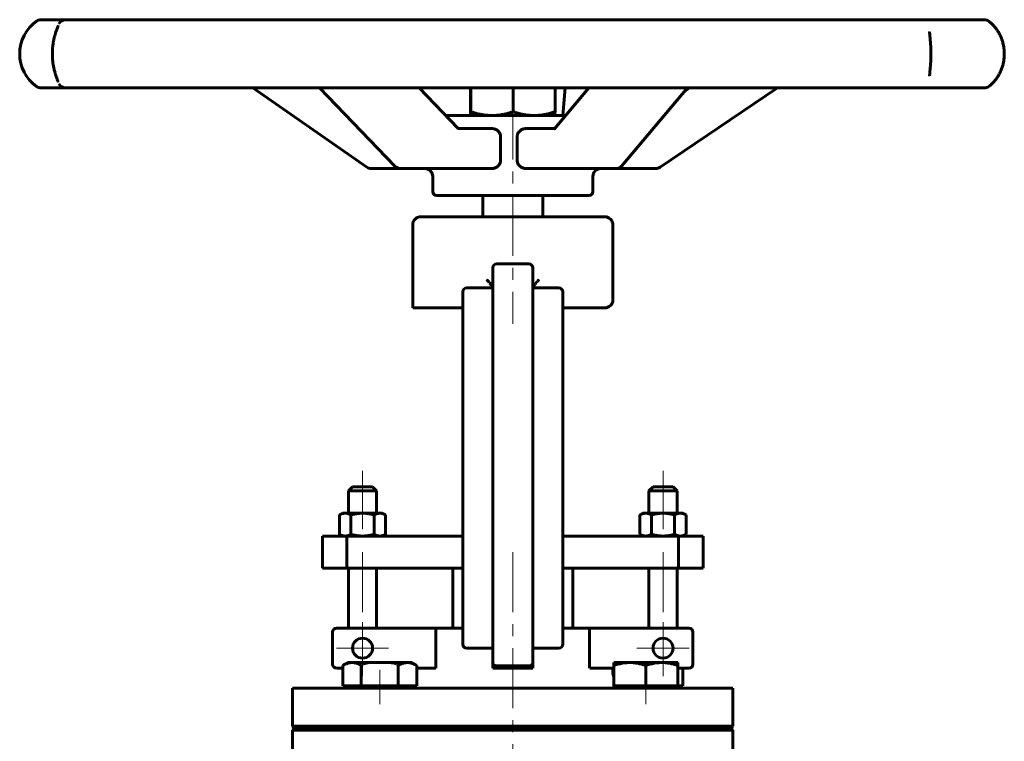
# Model space of a CAD drawing. Header units: millimetres. Extents: x 0 to 594, y 0 to 420.
# Tile 7 of 7: x 355 to 478, y 235 to 326. Entities that reach past the tile are written whole.
import ezdxf

# ---------------------------------------------------------------- set-up
doc = ezdxf.new("R2010")
doc.units = ezdxf.units.MM
for name, pattern in [('K5LT-1', [0]), ('K5LT_AXLED', [12, 7.5, -1.5, 1.5, -1.5]), ('K5LT_BASIC', [0])]:
    doc.linetypes.add(name, pattern=pattern)
doc.layers.add('Системный слой (1)', color=251, linetype='Continuous', true_color=0x6c6c6c)

# ---------------------------------------------------------------- blocks, each defined once
blk = doc.blocks.new('U17')
at = {"layer": 'Системный слой (1)', "color": 143, "linetype": 'K5LT_BASIC', "lineweight": 60, "true_color": 0x33acca}
for p, q in [((394.33, 244.57), (395.09, 244.57)), ((404.33, 244.57), (406.72, 244.57))]:
    blk.add_line(p, q, dxfattribs=at)
blk = doc.blocks.new('U18')
at = {"layer": 'Системный слой (1)', "color": 143, "linetype": 'K5LT_BASIC', "lineweight": 60, "true_color": 0x33acca}
for start, end in [(89.9733, 90), (0, 47.8503)]:
    blk.add_arc((405.33, 305.94), 1, start, end, dxfattribs=at)
blk = doc.blocks.new('U19')
at = {"layer": 'Системный слой (1)', "color": 143, "linetype": 'K5LT_BASIC', "lineweight": 60, "true_color": 0x33acca}
for p, q in [((418, 306.94), (420.82, 306.94)), ((420.82, 306.94), (421.17, 306.94)), ((421.17, 306.94), (422.5, 306.94))]:
    blk.add_line(p, q, dxfattribs=at)
blk = doc.blocks.new('U20')
at = {"layer": 'Системный слой (1)', "color": 143, "linetype": 'K5LT_BASIC', "lineweight": 60, "true_color": 0x33acca}
for p, q in [((425.93, 244.57), (428.94, 244.57)), ((436.94, 244.57), (438.33, 244.57))]:
    blk.add_line(p, q, dxfattribs=at)
blk = doc.blocks.new('U21')
at = {"layer": 'Системный слой (1)', "color": 143, "linetype": 'K5LT_BASIC', "lineweight": 60, "true_color": 0x33acca}
for p, q in [((422.28, 292.01), (422.31, 291.99)), ((422.31, 291.99), (422.34, 291.97)), ((422.34, 291.97), (422.37, 291.95))]:
    blk.add_line(p, q, dxfattribs=at)
blk = doc.blocks.new('U22')
at = {"layer": 'Системный слой (1)', "color": 143, "linetype": 'K5LT_BASIC', "lineweight": 60, "true_color": 0x33acca}
for p, q in [((398.65, 306.94), (402.31, 306.94)), ((402.31, 306.94), (405.33, 306.94))]:
    blk.add_line(p, q, dxfattribs=at)
blk = doc.blocks.new('U23')
at = {"layer": 'Системный слой (1)', "color": 143, "linetype": 'K5LT_BASIC', "lineweight": 60, "true_color": 0x33acca}
for p, q in [((411.05, 314.04), (411.06, 313.78)), ((411.06, 313.78), (411.07, 313.62)), ((411.07, 313.62), (411.07, 313.57)), ((411.07, 313.57), (411.08, 313.57)), ((411.08, 313.57), (411.08, 313.57)), ((411.08, 313.57), (411.08, 313.57))]:
    blk.add_line(p, q, dxfattribs=at)
blk = doc.blocks.new('U24')
at = {"layer": 'Системный слой (1)', "color": 143, "linetype": 'K5LT_BASIC', "lineweight": 60, "true_color": 0x33acca}
for p, q in [((427.33, 306.94), (429.2, 306.94)), ((429.2, 306.94), (434.16, 306.94))]:
    blk.add_line(p, q, dxfattribs=at)
blk = doc.blocks.new('U25')
at = {"layer": 'Системный слой (1)', "color": 143, "linetype": 'K5LT_BASIC', "lineweight": 60, "true_color": 0x33acca}
for start, end in [(270.003, 319.9044), (270, 270.003)]:
    blk.add_arc((429.2, 307.94), 1, start, end, dxfattribs=at)
blk = doc.blocks.new('U26')
at = {"layer": 'Системный слой (1)', "color": 143, "linetype": 'K5LT_BASIC', "lineweight": 60, "true_color": 0x33acca}
for p, q in [((388.83, 237.32), (416.33, 237.32)), ((416.33, 237.32), (443.83, 237.32))]:
    blk.add_line(p, q, dxfattribs=at)
blk = doc.blocks.new('U28')
at = {"layer": 'Системный слой (1)', "color": 143, "linetype": 'K5LT_BASIC', "lineweight": 60, "true_color": 0x33acca}
for p, q in [((389.08, 237.07), (416.33, 237.07)), ((416.33, 237.07), (443.58, 237.07))]:
    blk.add_line(p, q, dxfattribs=at)
blk = doc.blocks.new('U29')
at = {"layer": 'Системный слой (1)', "color": 143, "linetype": 'K5LT_BASIC', "lineweight": 60, "true_color": 0x33acca}
for p, q in [((388.83, 236.82), (416.33, 236.82)), ((416.33, 236.82), (443.83, 236.82))]:
    blk.add_line(p, q, dxfattribs=at)
blk = doc.blocks.new('U30')
at = {"layer": 'Системный слой (1)', "color": 30, "linetype": 'K5LT_AXLED', "lineweight": 18, "true_color": 0xff8000}
for q in [(397.56, 250.32), (394.31, 247.07), (400.81, 247.07), (397.56, 243.82)]:
    blk.add_line((397.56, 247.07), q, dxfattribs=at)
blk = doc.blocks.new('U32')
at = {"layer": 'Системный слой (1)', "color": 30, "linetype": 'K5LT_AXLED', "lineweight": 18, "true_color": 0xff8000}
for q in [(435.09, 250.32), (431.84, 247.07), (438.34, 247.07), (435.09, 243.82)]:
    blk.add_line((435.09, 247.07), q, dxfattribs=at)

msp = doc.modelspace()

# ---------------------------------------------------------------- linework, layer by layer
at = {"layer": 'Системный слой (1)', "color": 143, "linetype": 'K5LT_BASIC', "lineweight": 60, "true_color": 0x33acca}
for p, q in [((358.6678, 325.5285), (357.4236, 325.5285)), ((360.5311, 325.5285), (358.6678, 325.5285)), ((370.8684, 325.5285), (360.5036, 325.5285)), ((375.6332, 325.5285), (370.8684, 325.5285)), ((393.4826, 325.5285), (375.6332, 325.5285)), ((400.0848, 325.5285), (393.4826, 325.5285)), ((421.3298, 325.5285), (400.0848, 325.5285)), ((428.2569, 325.5285), (421.3298, 325.5285)), ((448.0304, 325.5285), (428.2569, 325.5285)), ((453.6956, 325.5285), (448.0304, 325.5285)), ((467.4678, 325.5285), (453.6956, 325.5285)), ((470.5732, 325.5285), (467.4678, 325.5285)), ((475.189, 325.5285), (470.5732, 325.5285)), ((468.3892, 324.0207), (468.3892, 324.0252)), ((468.389, 318.508), (468.389, 318.5131)), ((357.4236, 317.0048), (358.6678, 317.0048)), ((358.6678, 317.0048), (360.5311, 317.0048)), ((359.6758, 317.0048), (359.7513, 317.0048)), ((360.5036, 317.0048), (370.8684, 317.0048)), ((370.8684, 317.0048), (375.6332, 317.0048)), ((375.6332, 317.0048), (393.4826, 317.0048)), ((398.0766, 307.1214), (383.8675, 317.0048)), ((401.5916, 307.2485), (392.1908, 317.0048)), ((393.4826, 317.0048), (400.0848, 317.0048)), ((400.0848, 317.0048), (421.3298, 317.0048)), ((409.5127, 311.9595), (404.6513, 317.0048)), ((411.0494, 317.0048), (411.0494, 314.0371)), ((411.1014, 317.0048), (411.1014, 314.0371)), ((416.3772, 317.0048), (416.3772, 314.0371)), ((421.3298, 317.0048), (428.2569, 317.0048)), ((421.5217, 311.9098), (425.8126, 317.0048)), ((421.601, 317.0048), (421.601, 314.0371)), ((422.5937, 313.5682), (422.8515, 317.0048)), ((428.2569, 317.0048), (448.0304, 317.0048)), ((429.9602, 307.2982), (438.1348, 317.0048)), ((434.7146, 307.113), (449.3945, 317.0048)), ((437.778, 316.5811), (438.4068, 317.0048)), ((448.0304, 317.0048), (453.6956, 317.0048)), ((453.6956, 317.0048), (467.4678, 317.0048)), ((467.4678, 317.0048), (470.5732, 317.0048)), ((470.5732, 317.0048), (475.189, 317.0048)), ((474.5069, 317.0048), (475.0232, 317.0048)), ((422.9184, 313.5682), (407.9627, 313.5682)), ((413.7002, 311.9423), (409.5305, 311.9423)), ((421.5491, 311.9423), (417.9973, 311.9423)), ((414.796, 310.9423), (414.796, 307.9423)), ((416.884, 307.9423), (416.884, 310.9423)), ((402.3117, 306.9423), (408.5467, 306.9423)), ((408.5467, 306.9423), (413.7002, 306.9423)), ((422.5015, 306.9423), (429.1953, 306.9423)), ((406.3252, 304.0682), (406.3256, 305.9423)), ((426.3252, 304.0682), (426.3252, 305.9423)), ((406.8252, 303.5682), (425.8252, 303.5682)), ((412.5752, 300.9241), (412.5752, 303.5682)), ((420.0752, 300.9241), (420.0752, 303.5682)), ((427.8252, 300.9241), (404.8252, 300.9241)), ((403.8252, 289.5491), (403.8252, 299.9241)), ((428.8252, 290.5491), (428.8252, 299.9241)), ((413.8252, 294.5491), (413.8252, 290.8953)), ((414.3252, 295.0491), (418.3252, 295.0491)), ((418.8252, 292.0745), (418.8252, 294.5491)), ((418.8252, 290.8953), (418.8252, 294.5491)), ((410.0752, 291.5491), (410.0752, 289.5816)), ((413.8252, 292.0491), (410.5752, 292.0491)), ((422.0752, 292.0491), (418.8252, 292.0491)), ((422.5752, 289.5816), (422.5752, 291.5491)), ((422.5752, 290.5491), (422.5752, 291.5491)), ((413.8252, 290.8953), (413.8252, 247.8574)), ((418.8252, 247.8574), (418.8252, 290.8953)), ((409.6122, 289.5491), (403.8252, 289.5491)), ((409.6122, 289.5491), (410.0752, 289.5491)), ((410.0752, 289.5816), (410.0752, 249.3393)), ((422.5752, 249.3393), (422.5752, 289.5816)), ((422.5752, 287.1494), (422.5752, 289.5491)), ((422.5752, 289.5491), (423.5752, 289.5491)), ((423.5752, 289.5491), (427.8252, 289.5491)), ((422.5752, 287.1494), (422.5752, 261.0682)), ((396.3112, 267.1932), (395.8112, 266.6932)), ((398.8112, 267.1932), (396.3112, 267.1932)), ((398.8112, 267.1932), (399.3112, 266.6932)), ((433.8392, 267.1932), (433.3392, 266.6932)), ((436.3392, 267.1932), (433.8392, 267.1932)), ((436.3392, 267.1932), (436.8392, 266.6932)), ((395.8112, 266.6932), (397.5612, 266.6932)), ((395.8112, 263.9182), (395.8112, 266.6932)), ((397.5612, 266.6932), (399.3112, 266.6932)), ((399.3112, 263.9182), (399.3112, 266.6932)), ((433.3392, 266.6932), (435.0892, 266.6932)), ((433.3392, 263.9182), (433.3392, 266.6932)), ((435.0892, 266.6932), (436.8392, 266.6932)), ((436.8392, 263.9182), (436.8392, 266.6932)), ((395.0612, 263.9182), (394.6744, 263.6949)), ((394.6744, 263.6949), (394.6744, 261.2915)), ((395.0612, 263.9182), (395.3961, 263.9182)), ((395.3961, 263.9182), (397.5612, 263.9182)), ((396.1178, 263.6949), (396.1178, 261.2915)), ((397.5612, 263.9182), (399.7263, 263.9182)), ((399.0046, 263.6949), (399.0046, 261.2915)), ((399.7263, 263.9182), (400.0612, 263.9182)), ((400.0612, 263.9182), (400.4479, 263.6949)), ((400.4479, 263.6949), (400.4479, 261.2915)), ((432.5892, 263.9182), (432.2024, 263.6949)), ((432.2024, 263.6949), (432.2024, 261.2915)), ((432.5892, 263.9182), (432.9241, 263.9182)), ((432.9241, 263.9182), (435.0892, 263.9182)), ((433.6458, 263.6949), (433.6458, 261.2915)), ((435.0892, 263.9182), (437.2542, 263.9182)), ((436.5325, 263.6949), (436.5325, 261.2915)), ((437.2542, 263.9182), (437.5892, 263.9182)), ((437.5892, 263.9182), (437.9759, 263.6949)), ((437.9759, 263.6949), (437.9759, 261.2915)), ((392.5612, 261.0682), (395.6103, 261.0682)), ((392.5612, 257.0682), (392.5612, 261.0682)), ((395.0612, 261.0682), (394.6744, 261.2915)), ((395.6103, 261.0682), (410.0752, 261.0682)), ((395.6103, 257.0682), (395.6103, 261.0682)), ((400.0612, 261.0682), (400.4479, 261.2915)), ((422.5752, 261.0682), (437.04, 261.0682)), ((432.5892, 261.0682), (432.2024, 261.2915)), ((437.04, 257.0682), (437.04, 261.0682)), ((437.04, 261.0682), (440.0892, 261.0682)), ((437.5892, 261.0682), (437.9759, 261.2915)), ((440.0892, 257.0682), (440.0892, 261.0682)), ((392.5612, 257.0682), (395.6103, 257.0682)), ((395.6103, 257.0682), (410.0752, 257.0682)), ((395.8112, 249.5682), (395.8112, 257.0682)), ((399.3112, 249.5682), (399.3112, 257.0682)), ((408.8252, 249.5682), (408.8252, 257.0682)), ((422.5752, 257.0682), (437.04, 257.0682)), ((423.8252, 249.5682), (423.8252, 257.0682)), ((433.3392, 249.5682), (433.3392, 257.0682)), ((436.8392, 249.5682), (436.8392, 257.0682)), ((437.04, 257.0682), (440.0892, 257.0682)), ((393.8252, 249.0682), (393.8252, 245.0682)), ((406.724, 249.5682), (394.3252, 249.5682)), ((406.724, 249.5682), (410.0752, 249.5682)), ((406.724, 249.5682), (406.724, 244.5682)), ((410.0752, 249.3393), (410.0752, 247.5682)), ((422.5752, 249.5682), (425.9264, 249.5682)), ((422.5752, 247.5682), (422.5752, 249.3393)), ((425.9264, 244.5682), (425.9264, 249.5682)), ((438.3252, 249.5682), (425.9264, 249.5682)), ((438.8252, 245.0682), (438.8252, 249.0682)), ((413.8252, 247.8574), (413.8252, 245.1737)), ((418.8252, 245.1737), (418.8252, 247.8574)), ((410.5752, 247.0682), (413.8252, 247.0682)), ((418.8252, 247.0682), (422.0752, 247.0682)), ((395.0894, 244.9109), (395.7082, 245.2682)), ((395.0894, 242.3682), (395.0894, 244.9109)), ((396.2441, 245.2682), (395.7082, 245.2682)), ((399.7082, 245.2682), (396.2441, 245.2682)), ((397.3988, 242.3682), (397.3988, 244.9109)), ((403.1723, 245.2682), (399.7082, 245.2682)), ((402.0176, 242.3682), (402.0176, 244.9109)), ((403.7082, 245.2682), (403.1723, 245.2682)), ((404.327, 244.9109), (403.7082, 245.2682)), ((404.327, 242.3682), (404.327, 244.9109)), ((413.8252, 245.1737), (413.8252, 244.5682)), ((414.3252, 244.8629), (418.3252, 244.8629)), ((418.8252, 244.5682), (418.8252, 245.1737)), ((428.9422, 244.9109), (428.9422, 245.2682)), ((430.9422, 245.2682), (428.9422, 245.2682)), ((428.9422, 242.3682), (428.9422, 244.9109)), ((434.9422, 245.2682), (430.9422, 245.2682)), ((432.9422, 242.3682), (432.9422, 244.9109)), ((436.9422, 245.2682), (434.9422, 245.2682)), ((436.9422, 245.2682), (436.9422, 244.9109)), ((436.9422, 242.3682), (436.9422, 244.9109)), ((413.8252, 244.5682), (414.3252, 244.5682)), ((418.3252, 244.5682), (414.3252, 244.5682)), ((418.8252, 244.5682), (418.3252, 244.5682)), ((428.8252, 244.0682), (428.8252, 244.5682)), ((437.561, 242.3682), (437.561, 244.5682)), ((396.2441, 242.3682), (395.0894, 242.3682)), ((395.7082, 242.0682), (395.7082, 242.3682)), ((397.3988, 242.3682), (396.2441, 242.3682)), ((399.7082, 242.3682), (397.3988, 242.3682)), ((402.0176, 242.3682), (399.7082, 242.3682)), ((403.1723, 242.3682), (402.0176, 242.3682)), ((404.327, 242.3682), (403.1723, 242.3682)), ((403.7082, 242.0682), (403.7082, 242.3682)), ((428.9422, 242.0682), (428.9422, 242.3682)), ((430.9422, 242.3682), (428.9422, 242.3682)), ((432.9422, 242.3682), (430.9422, 242.3682)), ((434.9422, 242.3682), (432.9422, 242.3682)), ((436.9422, 242.3682), (434.9422, 242.3682)), ((437.561, 242.3682), (436.9422, 242.3682)), ((436.9422, 242.0682), (436.9422, 242.3682)), ((388.8252, 242.0682), (396.8797, 242.0682)), ((388.8252, 237.3182), (388.8252, 242.0682)), ((396.8797, 242.0682), (416.3252, 242.0682)), ((416.3252, 242.0682), (435.7706, 242.0682)), ((435.7706, 242.0682), (443.8252, 242.0682)), ((443.8252, 237.3182), (443.8252, 242.0682)), ((389.0752, 237.0682), (388.8252, 237.3182)), ((388.8252, 236.8182), (389.0752, 237.0682)), ((388.8252, 232.0682), (388.8252, 236.8182)), ((443.5752, 237.0682), (443.8252, 237.3182)), ((443.8252, 236.8182), (443.5752, 237.0682)), ((443.8252, 232.0682), (443.8252, 236.8182))]:
    msp.add_line(p, q, dxfattribs=at)
at = {"layer": 'Системный слой (1)', "color": 30, "linetype": 'K5LT_AXLED', "lineweight": 18, "true_color": 0xff8000}
for p, q in [((416.3252, 315.5682), (416.3252, 287.5491)), ((397.5612, 269.1932), (397.5612, 261.9182)), ((435.0892, 269.1932), (435.0892, 261.9182)), ((397.5612, 259.0682), (397.5612, 243.5682)), ((416.3252, 259.0682), (416.3252, 222.3182)), ((435.0892, 259.0682), (435.0892, 243.5682)), ((399.7082, 240.0682), (399.7082, 244.3682)), ((432.9422, 240.0682), (432.9422, 244.3682))]:
    msp.add_line(p, q, dxfattribs=at)
at = {"layer": 'Системный слой (1)', "color": 143, "linetype": 'K5LT_BASIC', "lineweight": 60, "true_color": 0x33acca}
for centre in [(397.5612, 247.0682), (435.0892, 247.0682)]:
    msp.add_circle(centre, 1.25, dxfattribs=at)
for centre, radius, start, end in [((359.7389, 321.2666), 5, 125.366935, 234.633065), ((357.4236, 324.5285), 1, 90, 125.366935), ((360.5036, 324.5285), 1, 90, 149.908287), ((475.189, 324.5285), 1, 53.276273, 90), ((360.5036, 318.0048), 1, 210.091713, 270), ((357.4236, 318.0048), 1, 234.633065, 270), ((475.189, 318.0048), 1, 270, 306.723726), ((398.6477, 307.9423), 1, 235.176751, 270), ((402.3117, 307.9423), 1, 223.931025, 270), ((427.3252, 305.9423), 1, 90, 180), ((434.1558, 307.9423), 1, 270, 303.976442), ((406.8252, 304.0682), 0.5, 180, 270), ((425.8252, 304.0682), 0.5, 270, 0), ((404.8252, 299.9241), 1, 90, 180), ((427.8252, 299.9241), 1, 0, 90), ((414.3252, 294.5491), 0.5, 90, 180), ((418.3252, 294.5491), 0.5, 0, 90), ((410.5752, 291.5491), 0.5, 90, 180), ((422.0752, 291.5491), 0.5, 0, 90), ((427.8252, 290.5491), 1, 270, 0), ((394.3252, 249.0682), 0.5, 90, 180), ((438.3252, 249.0682), 0.5, 0, 90), ((410.5752, 247.5682), 0.5, 180, 270), ((422.0752, 247.5682), 0.5, 270, 0), ((394.3252, 245.0682), 0.5, 180, 270), ((438.3252, 245.0682), 0.5, 270, 0), ((430.8252, 244.0682), 2, 180, 199.695788)]:
    msp.add_arc(centre, radius, start, end, dxfattribs=at)
for centre, major_axis, ratio, start_param, end_param in [((475.189, 324.5285), (0.6133, 0.7898), 0.90208261, 0.00343772, 0.01697245), ((475.189, 318.0048), (-0.6133, 0.7898), 0.90208261, 3.12461774, 3.13817128), ((402.3117, 307.9423), (-0.7201, -0.6939), 0.65339187, 6.28312383, 6.28318531), ((405.3256, 305.9423), (0, 1), 0.99995763, 4.71238898, 6.28318531), ((429.1953, 307.9423), (-0.7649, 0.6442), 0.7014706, 3.14159265, 3.14167312), ((434.1558, 307.9423), (0.5588, -0.8293), 0.2198592, 0, 0.00002327)]:
    msp.add_ellipse(centre, major_axis=major_axis, ratio=ratio, start_param=start_param, end_param=end_param, dxfattribs=at)
for points, knots in [([(359.5357, 317.7596), (359.5311, 317.7771), (359.5247, 317.7979), (359.5015, 317.868), (359.4831, 317.9205), (359.4452, 318.0264), (359.4263, 318.0784), (359.3845, 318.1945), (359.3622, 318.2568), (359.3041, 318.423), (359.2674, 318.5314), (359.1948, 318.7616), (359.1587, 318.8828), (359.1007, 319.0964), (359.078, 319.1847), (359.025, 319.4058), (358.9955, 319.5414), (358.942, 319.8211), (358.9179, 319.9651), (358.8798, 320.2391), (358.8649, 320.3679), (358.8406, 320.6379), (358.8316, 320.7796), (358.8203, 321.0723), (358.8184, 321.223), (358.8222, 321.5252), (358.828, 321.6771), (358.8472, 321.9728), (358.8604, 322.1164), (358.8937, 322.3969), (358.9137, 322.5341), (358.9602, 322.8098), (358.987, 322.9474), (359.0429, 323.204), (359.0718, 323.3239), (359.1084, 323.4642), (359.1153, 323.4902), (359.1543, 323.6342), (359.1872, 323.7462), (359.2555, 323.9652), (359.2908, 324.0708), (359.356, 324.2592), (359.3863, 324.3432), (359.4401, 324.4927), (359.4636, 324.5575), (359.4873, 324.6247), (359.4913, 324.6363), (359.5017, 324.6662), (359.5075, 324.6833), (359.5137, 324.7021), (359.515, 324.7058), (359.5173, 324.713), (359.5184, 324.7164), (359.5216, 324.7264), (359.5236, 324.7326), (359.5284, 324.7481), (359.5308, 324.7563), (359.5338, 324.7668), (359.5347, 324.7701), (359.5355, 324.7731), (359.5356, 324.7734), (359.5357, 324.7737)], [0, 0, 0, 0, 0.95519793, 0.95519793, 1.95602104, 1.95602104, 2.7454866, 2.7454866, 3.53495216, 3.53495216, 4.66856709, 4.66856709, 5.75517272, 5.75517272, 6.47041377, 6.47041377, 7.48313875, 7.48313875, 8.49110003, 8.49110003, 9.34785386, 9.34785386, 10.26532033, 10.26532033, 11.22553071, 11.22553071, 12.20176947, 12.20176947, 13.1415087, 13.1415087, 14.07907595, 14.07907595, 15.0730549, 15.0730549, 16.01078641, 16.01078641, 16.22618597, 16.22618597, 17.22193648, 17.22193648, 18.30055233, 18.30055233, 19.34819221, 19.34819221, 20.3958321, 20.3958321, 20.62857355, 20.62857355, 21.02222475, 21.02222475, 21.12063755, 21.12063755, 21.21905035, 21.21905035, 21.41587595, 21.41587595, 21.75769596, 21.75769596, 21.97120257, 21.97120257, 21.99976205, 21.99976205, 21.99976205, 21.99976205]), ([(475.7999, 325.3202), (475.9019, 325.241), (476.0111, 325.1494), (476.2248, 324.9493), (476.3295, 324.8425), (476.5294, 324.6163), (476.6242, 324.4997), (476.7999, 324.2602), (476.8806, 324.1402), (477.0352, 323.8856), (477.1094, 323.7505), (477.2443, 323.4737), (477.3058, 323.3324), (477.4193, 323.0364), (477.4708, 322.8822), (477.5594, 322.5694), (477.5969, 322.4109), (477.6551, 322.098), (477.6766, 321.9446), (477.7065, 321.6313), (477.7147, 321.4712), (477.7176, 321.1465), (477.7118, 320.9829), (477.6875, 320.6786), (477.6706, 320.5375), (477.6236, 320.2479), (477.5926, 320.1001), (477.517, 319.802), (477.4717, 319.6522), (477.3682, 319.3555), (477.3099, 319.2098), (477.1832, 318.9286), (477.1147, 318.7936), (476.9699, 318.5361), (476.8934, 318.4135), (476.7292, 318.1728), (476.6413, 318.0563), (476.4589, 317.8339), (476.3647, 317.7293), (476.1745, 317.5346), (476.0781, 317.4448), (475.9225, 317.3106), (475.8611, 317.2607), (475.8016, 317.2145), (475.8007, 317.2138), (475.7999, 317.2131)], [0, 0, 0, 0, 1.52420179, 1.52420179, 2.9074691, 2.9074691, 4.15638893, 4.15638893, 5.25658693, 5.25658693, 6.35231396, 6.35231396, 7.39149731, 7.39149731, 8.44440034, 8.44440034, 9.47097015, 9.47097015, 10.42822353, 10.42822353, 11.40787455, 11.40787455, 12.40922731, 12.40922731, 13.28487782, 13.28487782, 14.22877698, 14.22877698, 15.23223207, 15.23223207, 16.27977042, 16.27977042, 17.3364679, 17.3364679, 18.40586733, 18.40586733, 19.57074844, 19.57074844, 20.81092976, 20.81092976, 22.10607807, 22.10607807, 22.98686455, 22.98686455, 22.9997696, 22.9997696, 22.9997696, 22.9997696]), ([(468.3892, 324.0207), (468.3892, 324.0101), (468.3893, 323.9992), (468.3897, 323.9763), (468.3899, 323.9642), (468.391, 323.9267), (468.3921, 323.8999), (468.3963, 323.8136), (468.4005, 323.749), (468.4106, 323.6144), (468.4171, 323.5405), (468.4243, 323.4539), (468.4259, 323.4363), (468.4361, 323.3221), (468.4457, 323.2178), (468.4659, 322.9945), (468.4765, 322.8755), (468.4968, 322.6257), (468.5067, 322.4943), (468.5184, 322.3109), (468.5213, 322.262), (468.5296, 322.1141), (468.5343, 322.0138), (468.543, 321.7805), (468.5463, 321.6468), (468.5493, 321.4228), (468.5498, 321.3325), (468.5495, 321.1641), (468.5489, 321.086), (468.5456, 320.8669), (468.5418, 320.7274), (468.5322, 320.4842), (468.527, 320.3797), (468.5134, 320.1466), (468.5046, 320.0195), (468.4932, 319.8711), (468.4913, 319.8458), (468.4831, 319.743), (468.4767, 319.6672), (468.4684, 319.571), (468.4664, 319.5485), (468.4625, 319.5041), (468.4605, 319.4821), (468.4547, 319.4169), (468.4508, 319.3743), (468.4414, 319.2703), (468.4359, 319.2101), (468.4284, 319.1266), (468.4262, 319.1013), (468.4236, 319.0723), (468.4233, 319.068), (468.4222, 319.0557), (468.4215, 319.0477), (468.4205, 319.0368), (468.4203, 319.0337), (468.4198, 319.0277), (468.4195, 319.0247), (468.419, 319.0187), (468.4187, 319.0157), (468.4182, 319.0092), (468.4179, 319.0056), (468.417, 318.9953), (468.4164, 318.9885), (468.4148, 318.9693), (468.4138, 318.9569), (468.4111, 318.924), (468.4094, 318.9037), (468.4059, 318.8585), (468.404, 318.8337), (468.402, 318.8046), (468.4016, 318.7993), (468.3988, 318.7593), (468.3967, 318.7261), (468.3917, 318.6354), (468.3898, 318.583), (468.3891, 318.5294), (468.389, 318.5213), (468.389, 318.5131)], [0, 0, 0, 0, 0.38189159, 0.38189159, 0.76378317, 0.76378317, 1.52756634, 1.52756634, 3.05513268, 3.05513268, 4.46190033, 4.46190033, 4.77609182, 4.77609182, 6.55837267, 6.55837267, 8.38153375, 8.38153375, 10.23341869, 10.23341869, 10.89751751, 10.89751751, 12.22571515, 12.22571515, 13.94476921, 13.94476921, 15.10125883, 15.10125883, 16.09955366, 16.09955366, 17.90173174, 17.90173174, 19.29085085, 19.29085085, 21.05405622, 21.05405622, 21.42033882, 21.42033882, 22.55161761, 22.55161761, 22.89958567, 22.89958567, 23.24755373, 23.24755373, 23.94348984, 23.94348984, 24.98707299, 24.98707299, 25.4519309, 25.4519309, 25.53249939, 25.53249939, 25.68440637, 25.68440637, 25.74252523, 25.74252523, 25.8006441, 25.8006441, 25.85876297, 25.85876297, 25.9278759, 25.9278759, 26.06138995, 26.06138995, 26.30957186, 26.30957186, 26.73056759, 26.73056759, 27.27135333, 27.27135333, 27.39032036, 27.39032036, 28.18991249, 28.18991249, 29.70630751, 29.70630751, 30, 30, 30, 30]), ([(409.5127, 311.9595), (409.5177, 311.9543), (409.5225, 311.9497), (409.528, 311.9446), (409.5293, 311.9434), (409.5323, 311.9408), (409.534, 311.9392), (409.5369, 311.9368), (409.5381, 311.9358), (409.5404, 311.9341), (409.5414, 311.9333), (409.5441, 311.9312), (409.5455, 311.9302), (409.5481, 311.9284), (409.5491, 311.9279), (409.5495, 311.9276), (409.5494, 311.9277), (409.5491, 311.9278)], [0, 0, 0, 0, 2, 2, 2.6505644, 2.6505644, 3.61726459, 3.61726459, 4.4101114, 4.4101114, 5.20295822, 5.20295822, 6.65674387, 6.65674387, 8.65674387, 8.65674387, 10, 10, 10, 10]), ([(413.7002, 311.9423), (413.8358, 311.9423), (413.9818, 311.9161), (414.2545, 311.8094), (414.3813, 311.7289), (414.5736, 311.5487), (414.6559, 311.4405), (414.7672, 311.2002), (414.796, 311.0679), (414.796, 310.9423)], [-0.319207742, -0.319207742, -0.319207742, -0.319207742, -0.234917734, -0.234917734, -0.150627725, -0.150627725, -0.075313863, -0.075313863, 0, 0, 0, 0]), ([(416.884, 310.9423), (416.884, 311.0679), (416.9131, 311.2002), (417.0256, 311.4405), (417.1089, 311.5487), (417.3038, 311.7289), (417.4324, 311.8094), (417.7099, 311.9161), (417.8588, 311.9423), (417.9973, 311.9423)], [-0.631412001, -0.631412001, -0.631412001, -0.631412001, -0.556098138, -0.556098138, -0.480784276, -0.480784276, -0.396494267, -0.396494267, -0.312204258, -0.312204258, -0.312204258, -0.312204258]), ([(421.5071, 311.8939), (421.5078, 311.8945), (421.5084, 311.8951), (421.5099, 311.8966), (421.5107, 311.8975), (421.5125, 311.8994), (421.5135, 311.9005), (421.5156, 311.9027), (421.5167, 311.904), (421.5192, 311.9068), (421.5204, 311.9083), (421.5217, 311.9098)], [0, 0, 0, 0, 0.4, 0.4, 0.8, 0.8, 1.2, 1.2, 1.6, 1.6, 2, 2, 2, 2]), ([(414.796, 307.9423), (414.796, 307.8168), (414.7672, 307.6845), (414.6559, 307.4442), (414.5736, 307.336), (414.3813, 307.1558), (414.2545, 307.0753), (413.9818, 306.9686), (413.8358, 306.9423), (413.7002, 306.9423)], [0, 0, 0, 0, 0.075313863, 0.075313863, 0.150627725, 0.150627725, 0.234917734, 0.234917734, 0.319207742, 0.319207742, 0.319207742, 0.319207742]), ([(417.9973, 306.9423), (417.8588, 306.9423), (417.7099, 306.9686), (417.4324, 307.0753), (417.3038, 307.1558), (417.1089, 307.336), (417.0256, 307.4442), (416.9131, 307.6845), (416.884, 307.8168), (416.884, 307.9423)], [0.312204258, 0.312204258, 0.312204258, 0.312204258, 0.396494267, 0.396494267, 0.480784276, 0.480784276, 0.556098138, 0.556098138, 0.631412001, 0.631412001, 0.631412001, 0.631412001]), ([(413.8252, 292.0745), (413.8252, 292.0969), (413.8105, 292.1328), (413.7517, 292.2377), (413.7006, 292.3124), (413.5699, 292.4876), (413.4862, 292.5916), (413.3006, 292.811), (413.1959, 292.929), (413.0864, 293.047), (413.0854, 293.048), (413.0844, 293.0491)], [-0.330693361, -0.330693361, -0.330693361, -0.330693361, -0.269234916, -0.269234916, -0.189183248, -0.189183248, -0.097346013, -0.097346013, 0, 0, 0.000875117, 0.000875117, 0.000875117, 0.000875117]), ([(418.8252, 292.0745), (418.8252, 292.0936), (418.8359, 292.1227), (418.8782, 292.2036), (418.9133, 292.2582), (419.0158, 292.4036), (419.091, 292.5006), (419.2896, 292.7427), (419.4234, 292.8956), (419.564, 293.047), (419.565, 293.048), (419.5659, 293.0491)], [0, 0, 0, 0, 0.05207565, 0.05207565, 0.115131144, 0.115131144, 0.203571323, 0.203571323, 0.327767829, 0.327767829, 0.328600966, 0.328600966, 0.328600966, 0.328600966]), ([(396.2441, 245.2682), (396.1733, 245.2682), (396.0365, 245.2597), (395.8282, 245.2226), (395.6424, 245.1687), (395.3928, 245.0736), (395.2165, 244.9843), (395.0894, 244.9109)], [0, 0, 0, 0, 1.44740223, 2.79972062, 4.28007379, 5.29108611, 8, 8, 8, 8]), ([(397.3988, 244.9109), (397.3164, 244.9584), (397.1418, 245.0512), (396.9044, 245.1501), (396.6866, 245.2154), (396.5018, 245.2523), (396.3535, 245.2664), (396.2686, 245.2682), (396.2441, 245.2682)], [0, 0, 0, 0, 1.97363156, 4.15995945, 5.5817399, 7.04511177, 8.43464385, 9, 9, 9, 9]), ([(403.1723, 245.2682), (403.1015, 245.2682), (402.9647, 245.2597), (402.7564, 245.2226), (402.5706, 245.1687), (402.321, 245.0736), (402.1447, 244.9843), (402.0176, 244.9109)], [0, 0, 0, 0, 1.44740223, 2.79972062, 4.28007379, 5.29108611, 8, 8, 8, 8]), ([(404.327, 244.9109), (404.2446, 244.9584), (404.07, 245.0512), (403.8326, 245.1501), (403.6148, 245.2154), (403.43, 245.2523), (403.2818, 245.2664), (403.1968, 245.2682), (403.1723, 245.2682)], [0, 0, 0, 0, 1.97363156, 4.15995945, 5.5817399, 7.04511177, 8.43464385, 9, 9, 9, 9]), ([(413.8252, 245.1737), (413.8252, 245.1732), (413.8252, 245.1727), (413.8254, 245.1454), (413.8309, 245.1186), (413.8525, 245.0672), (413.8684, 245.0425), (413.9197, 244.9858), (413.9606, 244.9555), (414.0552, 244.9087), (414.1059, 244.8913), (414.2138, 244.8686), (414.269, 244.8629), (414.3252, 244.8629)], [-0.343818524, -0.343818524, -0.343818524, -0.343818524, -0.343288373, -0.343288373, -0.313295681, -0.313295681, -0.283912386, -0.283912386, -0.241832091, -0.241832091, -0.205511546, -0.205511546, -0.171644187, -0.171644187, -0.171644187, -0.171644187]), ([(418.8252, 245.1737), (418.8252, 245.1732), (418.8252, 245.1727), (418.825, 245.1454), (418.8195, 245.1186), (418.7978, 245.0672), (418.782, 245.0425), (418.7306, 244.9858), (418.6898, 244.9555), (418.5951, 244.9087), (418.5445, 244.8913), (418.4365, 244.8686), (418.3813, 244.8629), (418.3252, 244.8629)], [-0.00053015, -0.00053015, -0.00053015, -0.00053015, 0, 0, 0.029992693, 0.029992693, 0.059375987, 0.059375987, 0.101456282, 0.101456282, 0.137776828, 0.137776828, 0.171644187, 0.171644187, 0.171644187, 0.171644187]), ([(430.9422, 245.2682), (430.8196, 245.2682), (430.5826, 245.2597), (430.222, 245.2226), (429.9, 245.1687), (429.4959, 245.0798), (429.1903, 244.9924), (428.9698, 244.9201), (428.9422, 244.9109)], [0, 0, 0, 0, 1.62832751, 3.14968569, 4.81508301, 5.95247187, 8.61753361, 9, 9, 9, 9]), ([(432.9422, 244.9109), (432.7996, 244.9584), (432.5743, 245.0275), (432.2689, 245.1061), (432.0023, 245.1646), (431.7087, 245.2154), (431.3887, 245.2523), (431.1318, 245.2664), (430.9847, 245.2682), (430.9422, 245.2682)], [0, 0, 0, 0, 2.19292395, 3.44223855, 4.62217717, 6.20193322, 7.82790196, 9.3718265, 10, 10, 10, 10]), ([(434.9422, 245.2682), (434.8196, 245.2682), (434.5826, 245.2597), (434.222, 245.2226), (433.9, 245.1687), (433.4959, 245.0798), (433.1903, 244.9924), (432.9698, 244.9201), (432.9422, 244.9109)], [0, 0, 0, 0, 1.62832751, 3.14968569, 4.81508301, 5.95247187, 8.61753361, 9, 9, 9, 9]), ([(436.9422, 244.9109), (436.7996, 244.9584), (436.5743, 245.0275), (436.2689, 245.1061), (436.0023, 245.1646), (435.7087, 245.2154), (435.3887, 245.2523), (435.1318, 245.2664), (434.9847, 245.2682), (434.9422, 245.2682)], [0, 0, 0, 0, 2.19292395, 3.44223855, 4.62217717, 6.20193322, 7.82790196, 9.3718265, 10, 10, 10, 10])]:
    msp.add_open_spline(points, degree=3, knots=knots, dxfattribs=at)
for points, weights in [([(411.0754, 313.5682), (411.0874, 313.5682), (411.1014, 314.0371)], [1, 1.0379548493, 1]), ([(411.1014, 314.0371), (412.515, 313.5682), (413.7393, 313.5682)], [1, 1.0379548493, 1]), ([(413.7393, 313.5682), (414.9635, 313.5682), (416.3772, 314.0371)], [1, 1.0379548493, 1]), ([(416.3772, 314.0371), (417.7769, 313.5682), (418.9891, 313.5682)], [1, 1.0379548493, 1]), ([(418.9891, 313.5682), (420.2013, 313.5682), (421.601, 314.0371)], [1, 1.0379548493, 1]), ([(421.601, 314.0371), (421.5873, 313.5751), (421.5754, 313.5683)], [1, 1.03736892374, 1.00115376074]), ([(395.3961, 263.9182), (395.0612, 263.9182), (394.6744, 263.6949)], [1, 1.0379548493, 1]), ([(396.1178, 263.6949), (395.7311, 263.9182), (395.3961, 263.9182)], [1, 1.0379548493, 1]), ([(397.5612, 263.9182), (396.8913, 263.9182), (396.1178, 263.6949)], [1, 1.0379548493, 1]), ([(399.0046, 263.6949), (398.2311, 263.9182), (397.5612, 263.9182)], [1, 1.0379548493, 1]), ([(399.7263, 263.9182), (399.3913, 263.9182), (399.0046, 263.6949)], [1, 1.0379548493, 1]), ([(400.4479, 263.6949), (400.0612, 263.9182), (399.7263, 263.9182)], [1, 1.0379548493, 1]), ([(432.9241, 263.9182), (432.5892, 263.9182), (432.2024, 263.6949)], [1, 1.0379548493, 1]), ([(433.6458, 263.6949), (433.259, 263.9182), (432.9241, 263.9182)], [1, 1.0379548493, 1]), ([(435.0892, 263.9182), (434.4193, 263.9182), (433.6458, 263.6949)], [1, 1.0379548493, 1]), ([(436.5325, 263.6949), (435.759, 263.9182), (435.0892, 263.9182)], [1, 1.0379548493, 1]), ([(437.2542, 263.9182), (436.9193, 263.9182), (436.5325, 263.6949)], [1, 1.0379548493, 1]), ([(437.9759, 263.6949), (437.5892, 263.9182), (437.2542, 263.9182)], [1, 1.0379548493, 1]), ([(394.6744, 261.2915), (395.0612, 261.0682), (395.3961, 261.0682)], [1, 1.0379548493, 1]), ([(395.3961, 261.0682), (395.7311, 261.0682), (396.1178, 261.2915)], [1, 1.0379548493, 1]), ([(396.1178, 261.2915), (396.8913, 261.0682), (397.5612, 261.0682)], [1, 1.0379548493, 1]), ([(397.5612, 261.0682), (398.2311, 261.0682), (399.0046, 261.2915)], [1, 1.0379548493, 1]), ([(399.0046, 261.2915), (399.3913, 261.0682), (399.7263, 261.0682)], [1, 1.0379548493, 1]), ([(399.7263, 261.0682), (400.0612, 261.0682), (400.4479, 261.2915)], [1, 1.0379548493, 1]), ([(432.2024, 261.2915), (432.5892, 261.0682), (432.9241, 261.0682)], [1, 1.0379548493, 1]), ([(432.9241, 261.0682), (433.259, 261.0682), (433.6458, 261.2915)], [1, 1.0379548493, 1]), ([(433.6458, 261.2915), (434.4193, 261.0682), (435.0892, 261.0682)], [1, 1.0379548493, 1]), ([(435.0892, 261.0682), (435.759, 261.0682), (436.5325, 261.2915)], [1, 1.0379548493, 1]), ([(436.5325, 261.2915), (436.9193, 261.0682), (437.2542, 261.0682)], [1, 1.0379548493, 1]), ([(437.2542, 261.0682), (437.5892, 261.0682), (437.9759, 261.2915)], [1, 1.0379548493, 1])]:
    msp.add_rational_spline(points, weights, degree=2, dxfattribs=at)
at = {"layer": 'Системный слой (1)', "color": 7, "linetype": 'K5LT-1'}
for points, knots in [([(399.7082, 245.2682), (399.6437, 245.2682), (399.5146, 245.2664), (399.3206, 245.2582), (399.1273, 245.2448), (398.8858, 245.2215), (398.5968, 245.1831), (398.2108, 245.1151), (397.811, 245.0249), (397.5249, 244.9473), (397.3988, 244.9109)], [0, 0, 0, 0, 1.81846407, 3.63692813, 5.4553922, 7.27385627, 10.46569137, 13.65752648, 18.30421618, 22, 22, 22, 22]), ([(402.0176, 244.9109), (401.9687, 244.925), (401.8413, 244.9609), (401.5951, 245.0257), (401.2522, 245.1051), (400.8931, 245.1718), (400.5586, 245.2183), (400.323, 245.2421), (400.1341, 245.2556), (399.9921, 245.2628), (399.85, 245.2672), (399.7554, 245.2682), (399.7082, 245.2682)], [0, 0, 0, 0, 1.43286195, 3.72544107, 7.16430976, 11.33828068, 14.00371051, 16.66914034, 18.00185526, 19.33457017, 20.66728509, 22, 22, 22, 22])]:
    msp.add_open_spline(points, degree=3, knots=knots, dxfattribs=at)

# ---------------------------------------------------------------- block references
at = {"layer": 'Системный слой (1)'}
for name in ['U23', 'U22', 'U18', 'U19', 'U24', 'U25', 'U21', 'U30', 'U32', 'U17', 'U20', 'U26', 'U29', 'U28']:
    msp.add_blockref(name, (0, 0), dxfattribs=at)

doc.saveas('drawing.dxf')
